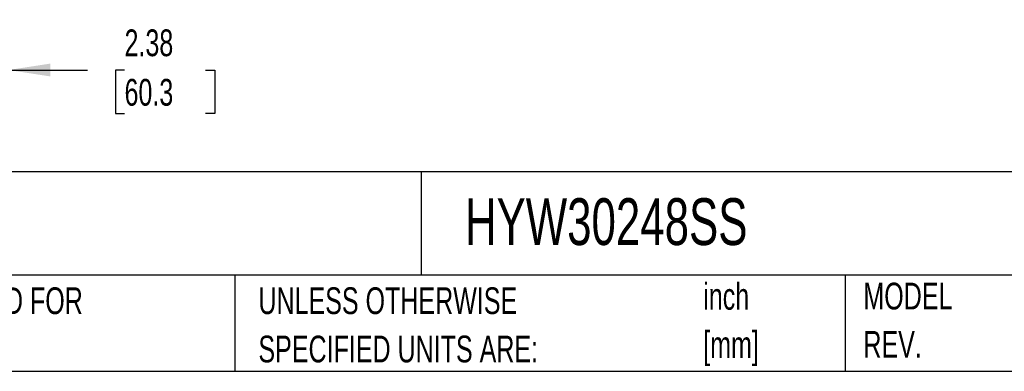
# Model space of a CAD drawing. Header units: inches. Extents: x 0.2 to 10.8, y 0.2 to 8.2.
# Tile 87 of 123: x 4.9 to 7.9, y 0.2 to 1.3. Entities that reach past the tile are written whole.
import ezdxf

# ---------------------------------------------------------------- set-up
doc = ezdxf.new("R2010")
doc.units = ezdxf.units.IN
doc.header["$MEASUREMENT"] = 0
doc.layers.add('DIMENSIONS', color=140, linetype='Continuous')
doc.layers.add('TEXT', color=140, linetype='Continuous')
doc.styles.add('SLDTEXTSTYLE0', font='TXT', dxfattribs={"width": 0.7})
doc.dimstyles.new('SLDDIMSTYLE1', dxfattribs={"dimtxt": 0.084961, "dimasz": 0.13, "dimexe": 0, "dimexo": 0.0625, "dimgap": 0.02124, "dimtad": 0, "dimtih": 1, "dimtoh": 1, "dimlfac": 12, "dimrnd": 1e-09, "dimzin": 12, "dimdsep": 46, "dimtxsty": 'SLDTEXTSTYLE0', "dimsah": 1, "dimcen": 0.09, "dimadec": 0, "dimazin": 3, "dimtfac": 1, "dimtmove": 0, "dimatfit": 0, "dimfxl": 0, "dimfrac": 2, "dimtolj": 1, "dimtzin": 12, "dimarcsym": 0})

# ---------------------------------------------------------------- blocks, each defined once
blk = doc.blocks.new('SW_NOTE_0_1')
at = {"layer": 'TEXT', "color": 0, "char_height": 0.08333, "attachment_point": 1, "style": 'SLDTEXTSTYLE0'}
for s, insert in [('inch', (0, 0.1074)), ('[mm]', (0, -0.0431))]:
    blk.add_mtext(s, dxfattribs=dict(at, insert=insert))
blk = doc.blocks.new('SW_NOTE_0_2')
at = {"layer": 'TEXT', "color": 0, "char_height": 0.083333, "attachment_point": 1, "style": 'SLDTEXTSTYLE0'}
for s, insert in [('UNLESS OTHERWISE', (0, 0.1074)), ('SPECIFIED UNITS ARE:', (0, -0.0431))]:
    blk.add_mtext(s, dxfattribs=dict(at, insert=insert))
blk = doc.blocks.new('SW_NOTE_0_6')
at = {"layer": 'TEXT', "color": 0, "char_height": 0.083333, "attachment_point": 1, "style": 'SLDTEXTSTYLE0'}
for s, insert in [('INCH UNITS USED FOR', (0, 0.1074)), ('PART DESIGN', (0, -0.0431))]:
    blk.add_mtext(s, dxfattribs=dict(at, insert=insert))
blk = doc.blocks.new('SW_NOTE_0_7')
at = {"layer": 'TEXT', "color": 0, "char_height": 0.08333, "attachment_point": 1, "style": 'SLDTEXTSTYLE0'}
for s, insert in [('MODEL', (0, 0.1074)), ('REV.', (0, -0.0431))]:
    blk.add_mtext(s, dxfattribs=dict(at, insert=insert))
blk = doc.blocks.new('_D_24')
at = {"layer": 'DIMENSIONS'}
for p, q in [((4.8468, 1.2955), (4.8468, 1.0637)), ((4.6488, 1.2612), (4.6488, 1.0637)), ((4.6488, 1.1887), (4.3988, 1.1887)), ((4.8468, 1.1887), (5.0927, 1.1887)), ((5.2078, 1.1887), (5.1793, 1.1887)), ((5.1793, 1.1887), (5.1793, 1.0536)), ((5.4603, 1.1887), (5.4888, 1.1887)), ((5.4888, 1.1887), (5.4888, 1.0536)), ((5.1793, 1.0536), (5.2078, 1.0536)), ((5.4888, 1.0536), (5.4603, 1.0536))]:
    blk.add_line(p, q, dxfattribs=at)
for points in [[(4.6488, 1.1887), (4.5188, 1.2087), (4.5188, 1.1687)], [(4.8468, 1.1887), (4.9768, 1.1687), (4.9768, 1.2087)]]:
    blk.add_solid(points, dxfattribs=at)
at = {"layer": 'DIMENSIONS', "char_height": 0.08333, "attachment_point": 1, "style": 'SLDTEXTSTYLE0'}
for s, insert in [('2.38', (5.2078, 1.3151)), ('60.3', (5.2078, 1.161))]:
    blk.add_mtext(s, dxfattribs=dict(at, insert=insert))

msp = doc.modelspace()

# ---------------------------------------------------------------- linework, layer by layer
at = {"layer": 'TEXT'}
for p, q in [((10.75, 0.8711066), (0.25, 0.8711066)), ((6.13224, 0.8711066), (6.13224, 0.55)), ((10.75, 0.55), (0.25, 0.55)), ((5.5510951, 0.55), (5.5510951, 0.25)), ((7.4527822, 0.55), (7.4527822, 0.25)), ((0.25, 0.25), (10.75, 0.25))]:
    msp.add_line(p, q, dxfattribs=at)

# ---------------------------------------------------------------- block references
for name, p in [('SW_NOTE_0_1', (7.0103863, 0.4179018)), ('SW_NOTE_0_7', (7.5091998, 0.4187192)), ('SW_NOTE_0_6', (4.2068349, 0.4042537)), ('SW_NOTE_0_2', (5.6247688, 0.4042538))]:
    msp.add_blockref(name, p, dxfattribs=at)

# ---------------------------------------------------------------- texts
at = {"layer": 'TEXT', "insert": (6.2680206, 0.7892674), "char_height": 0.14583333, "attachment_point": 1, "style": 'SLDTEXTSTYLE0'}
msp.add_mtext('HYW30248SS', dxfattribs=at)

# ---------------------------------------------------------------- dimensions: what is measured, and where the dimension line sits
at = {"layer": 'DIMENSIONS'}
dim = msp.add_linear_dim(base=(4.846755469, 1.188651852), p1=(4.648838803, 1.311232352), p2=(4.846755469, 1.345500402), dimstyle='SLDDIMSTYLE1', dxfattribs=at)
dim.commit()
dim.dimension.update_dxf_attribs({"geometry": '_D_24', "text_midpoint": (5.334079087, 1.188651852), "dimtype": 160})

doc.saveas('drawing.dxf')
